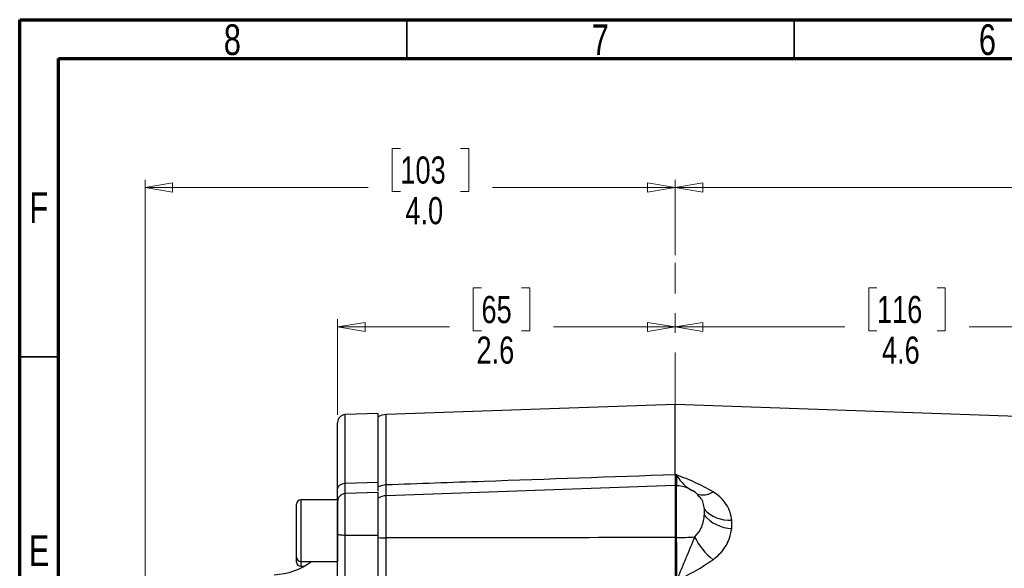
# Model space of a CAD drawing. Header units: inches. Extents: x 0.6 to 16.3, y 0.2 to 11.5.
# Tile 5 of 9: x 0.6 to 5.6, y 8.7 to 11.5. Entities that reach past the tile are written whole.
import ezdxf

# ---------------------------------------------------------------- set-up
doc = ezdxf.new("R2010")
doc.units = ezdxf.units.IN
doc.header["$MEASUREMENT"] = 0
doc.linetypes.add('CENTERX2', pattern=[0.8, 0.5, -0.1, 0.1, -0.1])
doc.styles.add('SLDTEXTSTYLE0', font='TXT', dxfattribs={"width": 0.75})
doc.dimstyles.new('SLDDIMSTYLE1', dxfattribs={"dimtxt": 0.137795, "dimasz": 0.14, "dimexe": 0, "dimexo": 0.0625, "dimgap": 0.034449, "dimtad": 0, "dimdec": 1, "dimlfac": 1.5, "dimrnd": 1e-09, "dimzin": 12, "dimdsep": 46, "dimtxsty": 'SLDTEXTSTYLE0', "dimblk1": 'CLOSED', "dimblk2": 'CLOSED', "dimsah": 1, "dimcen": 0.09, "dimadec": 0, "dimazin": 3, "dimtfac": 1, "dimtdec": 1, "dimtofl": 0, "dimtmove": 0, "dimatfit": 3, "dimldrblk": 'CLOSED', "dimfxl": 0, "dimfrac": 2, "dimtolj": 1, "dimtzin": 12, "dimarcsym": 0})
doc.dimstyles.new('SLDDIMSTYLE2', dxfattribs={"dimtxt": 0.137795, "dimasz": 0.14, "dimexe": 0, "dimexo": 0.0625, "dimgap": 0.034449, "dimtad": 0, "dimdec": 1, "dimlfac": 1.5, "dimrnd": 1e-09, "dimzin": 12, "dimdsep": 46, "dimtxsty": 'SLDTEXTSTYLE0', "dimblk1": 'CLOSED', "dimblk2": 'CLOSED', "dimsah": 1, "dimcen": 0.09, "dimadec": 0, "dimazin": 3, "dimtfac": 1, "dimtofl": 0, "dimtmove": 0, "dimatfit": 3, "dimldrblk": 'CLOSED', "dimfxl": 0, "dimfrac": 2, "dimtolj": 1, "dimtzin": 12, "dimarcsym": 0})
doc.dimstyles.new('SLDDIMSTYLE5', dxfattribs={"dimtxt": 0.137795, "dimasz": 0.14, "dimexe": 0, "dimexo": 0.0625, "dimgap": 0.034449, "dimtad": 0, "dimdec": 1, "dimlfac": 1.5, "dimrnd": 1e-09, "dimzin": 4, "dimdsep": 46, "dimtxsty": 'SLDTEXTSTYLE0', "dimblk1": 'CLOSED', "dimblk2": 'CLOSED', "dimsah": 1, "dimcen": 0.09, "dimadec": 0, "dimazin": 1, "dimtfac": 1, "dimtofl": 0, "dimtmove": 0, "dimatfit": 3, "dimldrblk": 'CLOSED', "dimfxl": 0, "dimfrac": 2, "dimtolj": 1, "dimtzin": 12, "dimarcsym": 0})

# ---------------------------------------------------------------- blocks, each defined once
blk = doc.blocks.new('_Closed')
at = {"color": 0, "linetype": 'ByBlock', "lineweight": -2}
for p, q in [((-1, 0.166667), (0, 0)), ((-1, 0.166667), (-1, -0.166667)), ((0, 0), (-1, -0.166667)), ((0, 0), (-1, 0))]:
    blk.add_line(p, q, dxfattribs=at)
blk = doc.blocks.new('_D_6')
at = {"color": 7, "linetype": 'Continuous', "lineweight": 0}
for p, q in [((2.5257, 10.8423), (2.4837, 10.8423)), ((2.4837, 10.8423), (2.4837, 10.6235)), ((2.8312, 10.8423), (2.8731, 10.8423)), ((2.8731, 10.8423), (2.8731, 10.6235)), ((1.2278, 7.9211), (1.2278, 10.6832)), ((3.9228, 10.2999), (3.9228, 10.6832)), ((1.2278, 10.6438), (2.3629, 10.6438)), ((2.4837, 10.6235), (2.5257, 10.6235)), ((2.8731, 10.6235), (2.8312, 10.6235)), ((3.9228, 10.6438), (2.9939, 10.6438))]:
    blk.add_line(p, q, dxfattribs=at)
at = {"color": 7, "linetype": 'Continuous', "lineweight": 18, "xscale": 0.14, "yscale": 0.14, "rotation": 180.0000000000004}
blk.add_blockref('_Closed', (1.2278, 10.6438), dxfattribs=at)
at = {"color": 7, "linetype": 'Continuous', "lineweight": 18, "xscale": 0.14, "yscale": 0.14}
blk.add_blockref('_Closed', (3.9228, 10.6438), dxfattribs=at)
at = {"color": 7, "linetype": 'Continuous', "lineweight": 18, "char_height": 0.1378, "attachment_point": 1, "style": 'SLDTEXTSTYLE0'}
for s, insert in [('103', (2.5257, 10.8011)), ('4.0', (2.5512, 10.595))]:
    blk.add_mtext(s, dxfattribs=dict(at, insert=insert))
blk = doc.blocks.new('_D_7')
at = {"color": 7, "linetype": 'Continuous', "lineweight": 0}
for p, q in [((2.9381, 10.1336), (2.8961, 10.1336)), ((2.8961, 10.1336), (2.8961, 9.9148)), ((3.1417, 10.1336), (3.1837, 10.1336)), ((3.1837, 10.1336), (3.1837, 9.9148)), ((2.2064, 9.4888), (2.2064, 9.9745)), ((2.2064, 9.9351), (2.7753, 9.9351)), ((2.8961, 9.9148), (2.9381, 9.9148)), ((3.1837, 9.9148), (3.1417, 9.9148)), ((3.9228, 9.9351), (3.3045, 9.9351))]:
    blk.add_line(p, q, dxfattribs=at)
at = {"color": 7, "linetype": 'Continuous', "lineweight": 18, "xscale": 0.14, "yscale": 0.14}
for p, rotation in [((2.2064, 9.9351), 179.9999999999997), ((3.9228, 9.9351), 359.9999999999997)]:
    blk.add_blockref('_Closed', p, dxfattribs=dict(at, rotation=rotation))
at = {"color": 7, "linetype": 'Continuous', "lineweight": 18, "char_height": 0.1378, "attachment_point": 1, "style": 'SLDTEXTSTYLE0'}
for s, insert in [('65', (2.9381, 10.0925)), ('2.6', (2.9126, 9.8863))]:
    blk.add_mtext(s, dxfattribs=dict(at, insert=insert))
blk = doc.blocks.new('_D_8')
at = {"color": 7, "linetype": 'Continuous', "lineweight": 0}
for p, q in [((4.9486, 10.1336), (4.9066, 10.1336)), ((4.9066, 10.1336), (4.9066, 9.9148)), ((5.254, 10.1336), (5.296, 10.1336)), ((5.296, 10.1336), (5.296, 9.9148)), ((6.9681, 8.9402), (6.9681, 9.9745)), ((3.9228, 9.9351), (4.7858, 9.9351)), ((4.9066, 9.9148), (4.9486, 9.9148)), ((5.296, 9.9148), (5.254, 9.9148)), ((6.9681, 9.9351), (5.4168, 9.9351))]:
    blk.add_line(p, q, dxfattribs=at)
at = {"color": 7, "linetype": 'Continuous', "lineweight": 18, "xscale": 0.14, "yscale": 0.14, "rotation": 180.0000000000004}
blk.add_blockref('_Closed', (3.9228, 9.9351), dxfattribs=at)
at = {"color": 7, "linetype": 'Continuous', "lineweight": 18, "xscale": 0.14, "yscale": 0.14}
blk.add_blockref('_Closed', (6.9681, 9.9351), dxfattribs=at)
at = {"color": 7, "linetype": 'Continuous', "lineweight": 18, "char_height": 0.1378, "attachment_point": 1, "style": 'SLDTEXTSTYLE0'}
for s, insert in [('116', (4.9486, 10.0925)), ('4.6', (4.974, 9.8863))]:
    blk.add_mtext(s, dxfattribs=dict(at, insert=insert))
blk = doc.blocks.new('_D_9')
at = {"color": 7, "linetype": 'Continuous', "lineweight": 0}
for p, q in [((6.424, 10.8423), (6.3821, 10.8423)), ((6.3821, 10.8423), (6.3821, 10.6235)), ((6.7295, 10.8423), (6.7715, 10.8423)), ((6.7715, 10.8423), (6.7715, 10.6235)), ((3.9228, 10.2999), (3.9228, 10.6832)), ((9.0481, 9.0608), (9.0481, 10.6832)), ((3.9228, 10.6438), (6.2613, 10.6438)), ((6.3821, 10.6235), (6.424, 10.6235)), ((6.7715, 10.6235), (6.7295, 10.6235)), ((9.0481, 10.6438), (6.8923, 10.6438))]:
    blk.add_line(p, q, dxfattribs=at)
at = {"color": 7, "linetype": 'Continuous', "lineweight": 18, "xscale": 0.14, "yscale": 0.14, "rotation": 180.0000000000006}
blk.add_blockref('_Closed', (3.9228, 10.6438), dxfattribs=at)
at = {"color": 7, "linetype": 'Continuous', "lineweight": 18, "xscale": 0.14, "yscale": 0.14}
blk.add_blockref('_Closed', (9.0481, 10.6438), dxfattribs=at)
at = {"color": 7, "linetype": 'Continuous', "lineweight": 18, "char_height": 0.1378, "attachment_point": 1, "style": 'SLDTEXTSTYLE0'}
for s, insert in [('195', (6.424, 10.8011)), ('7.7', (6.4495, 10.595))]:
    blk.add_mtext(s, dxfattribs=dict(at, insert=insert))

msp = doc.modelspace()

# ---------------------------------------------------------------- linework, layer by layer
at = {"color": 7, "linetype": 'Continuous', "lineweight": 70}
for p, q in [((0.5906, 0.1969), (0.5906, 11.4961)), ((0.5906, 11.4961), (16.3386, 11.4961)), ((0.7874, 0.3937), (0.7874, 11.2992)), ((0.7874, 11.2992), (16.1417, 11.2992))]:
    msp.add_line(p, q, dxfattribs=at)
at = {"color": 7, "linetype": 'Continuous', "lineweight": 35}
for p, q in [((2.5591, 11.2992), (2.5591, 11.4961)), ((4.5276, 11.2992), (4.5276, 11.4961)), ((0.7874, 9.7835), (0.5906, 9.7835))]:
    msp.add_line(p, q, dxfattribs=at)
at = {"color": 7, "linetype": 'CENTERX2', "lineweight": 18}
msp.add_line((3.9228, 3.7044), (3.9228, 10.2605), dxfattribs=at)
at = {"color": 7, "linetype": 'Continuous', "lineweight": 25}
for p, q in [((3.9228, 9.5414), (2.4533, 9.4901)), ((6.2885, 9.4588), (3.9228, 9.5414)), ((3.9228, 9.1841), (3.9228, 9.5414)), ((2.4131, 9.4953), (2.245, 9.4894)), ((2.4131, 9.1471), (2.4131, 9.4953)), ((3.9286, 9.1839), (3.9228, 9.1841)), ((2.245, 9.1412), (2.4131, 9.1471)), ((2.4131, 9.1223), (2.4131, 9.1471)), ((3.9228, 9.1288), (2.4533, 9.0775)), ((3.9286, 9.1286), (3.9228, 9.1288)), ((3.9228, 9.1288), (3.9228, 8.8651)), ((2.4131, 9.094), (2.245, 9.0881)), ((2.4131, 8.8779), (2.4131, 9.094)), ((1.9984, 8.7651), (1.9984, 9.0351)), ((2.2064, 9.0564), (2.0198, 9.0564)), ((2.2064, 9.0564), (2.2064, 8.7438)), ((2.245, 8.8777), (2.4131, 8.8779)), ((2.4131, 8.8651), (2.4131, 8.8779)), ((3.9286, 8.8651), (3.9228, 8.8651)), ((1.9984, 8.7402), (1.9984, 8.7651)), ((2.0198, 8.7438), (2.2064, 8.7438)), ((2.0198, 8.7189), (2.0364, 8.7189))]:
    msp.add_line(p, q, dxfattribs=at)
at = {"color": 8, "linetype": 'Continuous', "lineweight": 25}
for p, q in [((2.245, 9.1412), (2.245, 9.4894)), ((2.4533, 9.1325), (2.4533, 9.4901)), ((3.9286, 9.1286), (3.9286, 8.8651)), ((2.245, 8.8777), (2.245, 9.0881)), ((2.4533, 8.8634), (2.4533, 9.0775)), ((2.0198, 9.0564), (2.0198, 8.7438)), ((2.0198, 8.7438), (2.0198, 8.7189))]:
    msp.add_line(p, q, dxfattribs=at)
at = {"color": 7, "linetype": 'Continuous', "lineweight": 25}
for centre, radius, start, end in [((2.2464, 9.4495), 0.04, 92, 180), ((2.4561, 9.4102), 0.08, 92, 122.5136), ((2.4555, 9.0399), 0.0927, 91.3785, 117.2489), ((3.9228, 8.962), 0.1667, 46.6903, 88), ((2.2464, 9.0481), 0.04, 92, 180), ((2.4561, 8.9975), 0.08, 92, 122.5136), ((2.0198, 9.0351), 0.0213, 90, 180), ((4.1973, 9.1261), 0.1724, 222.1195, 274.3396), ((4.2171, 9.1042), 0.193, 220.0986, 268.0042), ((2.4544, 9.388), 0.5246, 265.4846, 269.8806), ((3.9276, 10.2933), 1.4281, 270.0385, 273.7856), ((4.3286, 9.0201), 0.3423, 206.346, 231.4321), ((2.0198, 8.7651), 0.0213, 180, 270), ((1.8731, 9.0094), 0.3333, 272, 307.1529), ((2.0198, 8.7402), 0.0213, 180, 270)]:
    msp.add_arc(centre, radius, start, end, dxfattribs=at)
at = {"color": 8, "linetype": 'Continuous', "lineweight": 25}
msp.add_arc((4.0643, 9.1708), 0.0893, 249.3186, 304.7607, dxfattribs=at)
at = {"color": 7, "linetype": 'Continuous', "lineweight": 25}
for points, knots in [([(2.2064, 9.1082), (2.2064, 9.1425), (2.2064, 9.2118), (2.2064, 9.2958), (2.2064, 9.3645), (2.2064, 9.4139), (2.2064, 9.4444), (2.2064, 9.4473), (2.2064, 9.4486)], [0, 0, 0, 0, 0.162247, 0.327456, 0.495447, 0.667485, 0.840698, 1, 1, 1, 1]), ([(3.9228, 9.1841), (3.5989, 9.1728), (3.1091, 9.1556), (2.6193, 9.1384), (2.4533, 9.1325)], [0, 0, 0, 0, 0.6611682, 1, 1, 1, 1]), ([(3.9228, 9.1841), (3.9228, 9.1742), (3.9228, 9.1542), (3.9228, 9.1348), (3.9228, 9.1297), (3.9228, 9.1272)], [0, 0, 0, 0, 0.329952, 0.67005, 1, 1, 1, 1]), ([(4.1152, 9.0974), (4.0863, 9.1134), (4.0427, 9.1377), (3.9784, 9.1644), (3.9454, 9.1774), (3.9288, 9.1839), (3.9286, 9.1839)], [0, 0, 0, 0, 0.493398, 0.7450289, 0.9974526, 1, 1, 1, 1]), ([(2.4131, 9.1), (2.4131, 9.1045), (2.4131, 9.1151), (2.4131, 9.1356), (2.4131, 9.1471)], [0, 0, 0, 0, 0.433067, 1, 1, 1, 1]), ([(2.4131, 9.1), (2.4131, 9.1032), (2.4131, 9.1095), (2.4131, 9.1181), (2.4131, 9.1223)], [0, 0, 0, 0, 0.521585, 1, 1, 1, 1]), ([(2.2064, 9.0549), (2.2064, 9.0607), (2.2064, 9.0729), (2.2064, 9.0961), (2.2064, 9.1082)], [0, 0, 0, 0, 0.478875, 1, 1, 1, 1]), ([(4.2104, 8.9542), (4.21, 8.9572), (4.2079, 8.9742), (4.1995, 9.0048), (4.1791, 9.0412), (4.151, 9.0727), (4.1273, 9.0891), (4.1152, 9.0974)], [0, 0, 0, 0, 0.054789, 0.306864, 0.566571, 0.779999, 1, 1, 1, 1]), ([(2.2064, 8.8825), (2.2064, 8.8936), (2.2064, 8.9162), (2.2064, 8.9496), (2.2064, 8.9803), (2.2064, 9.0066), (2.2064, 9.0276), (2.2064, 9.0416), (2.2064, 9.0483), (2.2064, 9.0475), (2.2064, 9.0472)], [0, 0, 0, 0, 0.133362, 0.270279, 0.407196, 0.540557, 0.673919, 0.810836, 0.947753, 1, 1, 1, 1]), ([(4.0695, 8.9799), (4.0693, 8.9776), (4.0683, 8.9654), (4.0642, 8.9423), (4.0525, 8.9051), (4.0333, 8.882), (4.0219, 8.8682)], [0, 0, 0, 0, 0.061603, 0.328469, 0.601193, 1, 1, 1, 1]), ([(4.1152, 8.7525), (4.1269, 8.762), (4.1507, 8.7812), (4.1795, 8.8184), (4.2019, 8.8624), (4.2075, 8.8948), (4.2104, 8.9113)], [0, 0, 0, 0, 0.21336, 0.43352, 0.711269, 1, 1, 1, 1]), ([(2.2064, 8.6224), (2.2064, 8.6417), (2.2064, 8.6805), (2.2064, 8.7458), (2.2064, 8.8139), (2.2064, 8.8596), (2.2064, 8.8825)], [0, 0, 0, 0, 0.250001, 0.499962, 0.749995, 1, 1, 1, 1]), ([(2.245, 8.6455), (2.245, 8.6518), (2.245, 8.6668), (2.245, 8.6896), (2.2449, 8.7169), (2.2449, 8.7455), (2.2449, 8.7819), (2.245, 8.826), (2.245, 8.8592), (2.245, 8.8777)], [0, 0, 0, 0, 0.093134, 0.221777, 0.318054, 0.456595, 0.594338, 0.772833, 1, 1, 1, 1]), ([(2.4131, 8.6473), (2.4131, 8.6657), (2.4131, 8.6997), (2.4131, 8.7559), (2.4131, 8.8147), (2.4131, 8.8558), (2.4131, 8.8779)], [0, 0, 0, 0, 0.266835, 0.494114, 0.727989, 1, 1, 1, 1]), ([(2.4131, 8.6396), (2.4131, 8.6504), (2.4131, 8.6781), (2.4131, 8.7271), (2.4131, 8.7847), (2.4131, 8.8311), (2.4131, 8.8579), (2.4131, 8.8651)], [0, 0, 0, 0, 0.16188, 0.412853, 0.656743, 0.907706, 1, 1, 1, 1]), ([(2.4533, 8.63), (2.4533, 8.6472), (2.4531, 8.682), (2.4531, 8.7404), (2.4531, 8.8017), (2.4533, 8.8426), (2.4533, 8.8634)], [0, 0, 0, 0, 0.245724, 0.500002, 0.745724, 1, 1, 1, 1]), ([(3.9228, 8.8651), (3.6633, 8.8647), (3.1735, 8.8638), (2.6837, 8.8636), (2.4533, 8.8634)], [0, 0, 0, 0, 0.529676, 1, 1, 1, 1]), ([(3.9228, 8.8651), (3.9228, 8.8461), (3.9228, 8.8076), (3.9228, 8.7506), (3.9228, 8.6952), (3.9228, 8.6623), (3.9228, 8.6455)], [0, 0, 0, 0, 0.246215, 0.500001, 0.746214, 1, 1, 1, 1]), ([(4.0219, 8.8682), (4.0069, 8.8325), (3.9833, 8.7763), (3.953, 8.7019), (3.9369, 8.6641), (3.9287, 8.6456), (3.9286, 8.6455)], [0, 0, 0, 0, 0.4589434, 0.7218646, 0.9976696, 1, 1, 1, 1]), ([(3.9286, 8.8651), (3.9287, 8.8466), (3.9289, 8.8092), (3.929, 8.7527), (3.9289, 8.6967), (3.9287, 8.6627), (3.9286, 8.6455)], [0, 0, 0, 0, 0.239385, 0.485722, 0.738731, 1, 1, 1, 1]), ([(3.9286, 8.6455), (3.9288, 8.6456), (3.9454, 8.6539), (3.9784, 8.6706), (4.0427, 8.7043), (4.0863, 8.7333), (4.1152, 8.7525)], [0, 0, 0, 0, 0.002547, 0.254971, 0.506602, 1, 1, 1, 1])]:
    msp.add_open_spline(points, degree=3, knots=knots, dxfattribs=at)
at = {"color": 8, "linetype": 'Continuous', "lineweight": 25}
for points, knots in [([(3.9286, 9.1839), (3.9287, 9.1838), (3.9369, 9.1709), (3.953, 9.1486), (3.9787, 9.1211), (3.9974, 9.1104), (4.0075, 9.1046)], [0, 0, 0, 0, 0.00274, 0.326995, 0.636104, 1, 1, 1, 1]), ([(3.9286, 9.1839), (3.9286, 9.1833), (3.9287, 9.1723), (3.9289, 9.1535), (3.929, 9.1352), (3.9289, 9.126), (3.9288, 9.1269), (3.9287, 9.1272)], [0, 0, 0, 0, 0.016587, 0.293814, 0.579092, 0.864212, 1, 1, 1, 1]), ([(2.2449, 9.0881), (2.2449, 9.0885), (2.2449, 9.0904), (2.2449, 9.0991), (2.245, 9.1136), (2.245, 9.1313), (2.245, 9.1412)], [0, 0, 0, 0, 0.077282, 0.311173, 0.614263, 1, 1, 1, 1]), ([(2.4532, 9.0741), (2.4532, 9.0738), (2.4531, 9.0723), (2.4531, 9.081), (2.4531, 9.0999), (2.4533, 9.1215), (2.4533, 9.1325)], [0, 0, 0, 0, 0.083483, 0.392454, 0.69103, 1, 1, 1, 1]), ([(4.0359, 9.0814), (4.0418, 9.0763), (4.056, 9.064), (4.0653, 9.0401), (4.0681, 9.0204), (4.0695, 9.0105)], [0, 0, 0, 0, 0.263904, 0.62641, 1, 1, 1, 1])]:
    msp.add_open_spline(points, degree=3, knots=knots, dxfattribs=at)
at = {"color": 7, "linetype": 'Continuous', "lineweight": 25}
for points in [[(2.2064, 9.1082), (2.207, 9.1124), (2.2082, 9.1209), (2.217, 9.1316), (2.2297, 9.1393), (2.2399, 9.1406), (2.245, 9.1412)], [(4.0695, 9.0105), (4.0698, 9.0055), (4.0703, 8.9957), (4.0698, 8.9852), (4.0695, 8.9799)], [(4.2104, 8.9113), (4.211, 8.9186), (4.2121, 8.933), (4.211, 8.9471), (4.2104, 8.9542)], [(2.2064, 8.8825), (2.207, 8.8819), (2.2082, 8.8807), (2.217, 8.8791), (2.2297, 8.878), (2.2399, 8.8778), (2.245, 8.8777)]]:
    msp.add_open_spline(points, degree=3, dxfattribs=at)

# ---------------------------------------------------------------- texts
at = {"color": 7, "linetype": 'Continuous', "lineweight": 0, "char_height": 0.1562, "attachment_point": 2, "style": 'SLDTEXTSTYLE0'}
for s, insert in [('8', (1.6717, 11.4728)), ('7', (3.5417, 11.4728)), ('6', (5.5102, 11.4728)), ('F', (0.6873, 10.6191)), ('E', (0.6893, 8.8769))]:
    msp.add_mtext(s, dxfattribs=dict(at, insert=insert))

# ---------------------------------------------------------------- dimensions: what is measured, and where the dimension line sits
at = {"color": 7, "linetype": 'Continuous', "lineweight": 18}
for base, p1, p2, dimstyle, picture, middle in [((1.2278, 10.6438), (3.9228, 10.2605), (1.2278, 7.8817), 'SLDDIMSTYLE5', '_D_6', (2.6784, 10.6438)), ((3.9228, 9.9351), (2.2064, 9.4495), (3.9228, 10.2605), 'SLDDIMSTYLE2', '_D_7', (3.0399, 9.9351)), ((3.9228, 9.9351), (6.9681, 8.9008), (3.9228, 10.2605), 'SLDDIMSTYLE2', '_D_8', (5.1013, 9.9351))]:
    dim = msp.add_linear_dim(base=base, p1=p1, p2=p2, dimstyle=dimstyle, dxfattribs=at)
    dim.commit()
    dim.dimension.update_dxf_attribs({"geometry": picture, "text_midpoint": middle, "dimtype": 160})
dim = msp.add_linear_dim(base=(3.9228, 10.6438), p1=(9.0481, 9.0214), p2=(3.9228, 10.2605), angle=0, dimstyle='SLDDIMSTYLE1', dxfattribs=at)
dim.commit()
dim.dimension.update_dxf_attribs({"geometry": '_D_9', "text_midpoint": (6.5768, 10.6438), "dimtype": 160})

doc.saveas('drawing.dxf')
